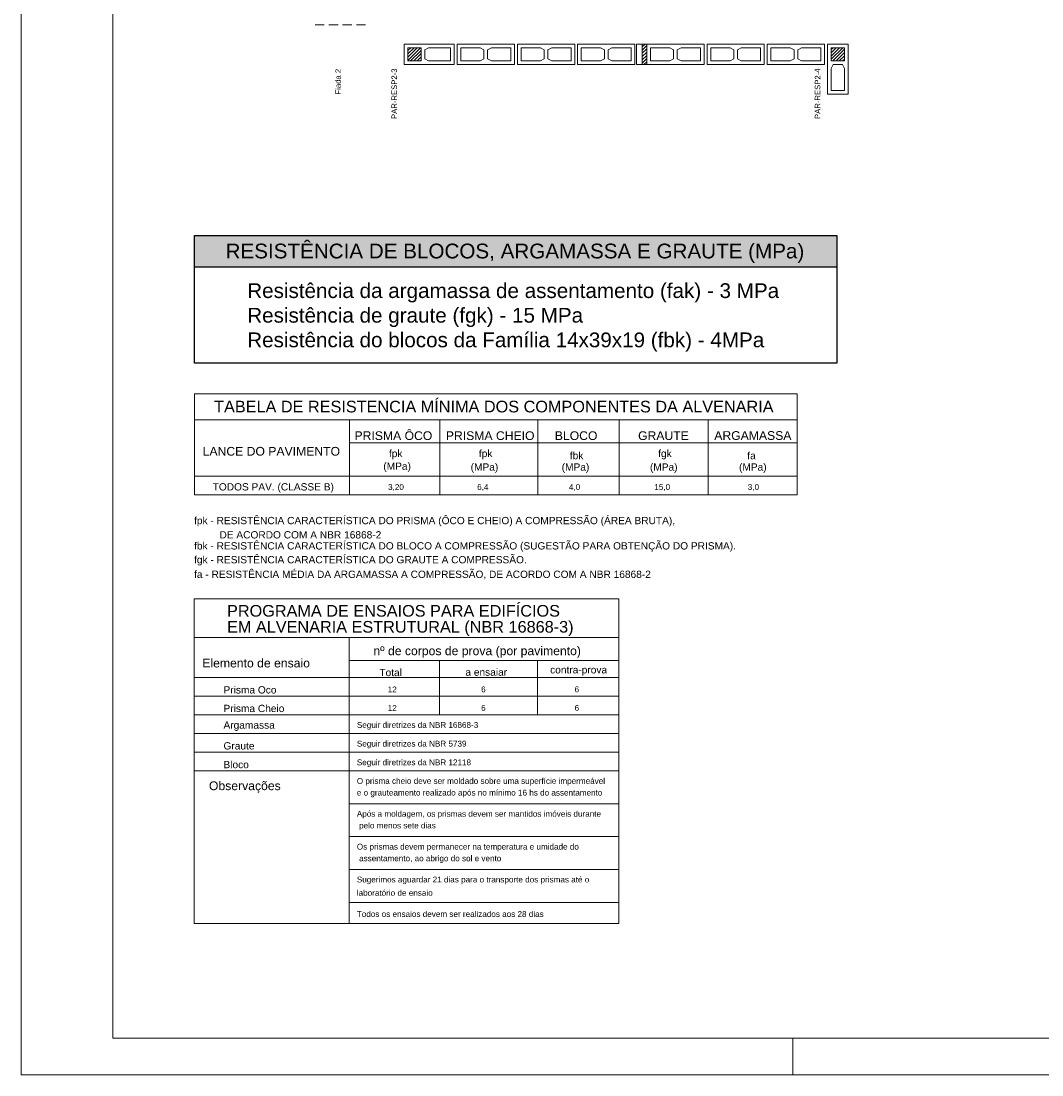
# Model space of a CAD drawing. Header units: millimetres. Extents: x 337 to 624, y -381 to -65.
# Tile 47 of 139: x 442 to 469, y -381 to -352. Entities that reach past the tile are written whole.
import ezdxf

# ---------------------------------------------------------------- set-up
doc = ezdxf.new("R2010")
doc.units = ezdxf.units.MM
doc.header["$MEASUREMENT"] = 0
doc.linetypes.add('Dashed2', pattern=[0.375, 0.25, -0.125])
for name, color, linetype, lineweight in [('DI-Hachuras Tabelas', 251, 'Continuous', 0), ('DI-Tabelas', 7, 'Continuous', 25), ('PA-Ajustes', 8, 'Continuous', 5), ('PA-Graute', 8, 'Continuous', 0), ('PA-Piso', 7, 'Continuous', 20), ('PE-Contrafiamento L', 1, 'Continuous', 13), ('PE-Inteiro', 7, 'Continuous', 5), ('PE-Paredes', 1, 'Continuous', 5), ('PE-Pastilha', 3, 'Continuous', 5), ('PRANCHA 01', 7, 'Continuous', 20)]:
    doc.layers.add(name, color=color, linetype=linetype, lineweight=lineweight)
doc.layers.add('PDF_Geometry', color=7, linetype='Continuous')
doc.layers.add('PDF_Text', color=7, linetype='Continuous')
doc.styles.add('Arial', font='arial.ttf')
doc.styles.add('PDF Arial', font='arial.ttf')
pattern_1 = [(45, (508.52946, -522.06415), (-0.044194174, 0.044194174), [])]

msp = doc.modelspace()

# ---------------------------------------------------------------- hatches: boundary and pattern name
at = {"layer": 'DI-Hachuras Tabelas', "linetype": 'Continuous'}
msp.add_hatch(color=253, dxfattribs=at).paths.add_polyline_path([(446.3722, -358.3168), (463.8546, -358.3168), (463.8546, -359.1847), (446.3722, -359.1847)])
at = {"layer": 'PA-Ajustes', "linetype": 'Continuous'}
h = msp.add_hatch(dxfattribs=at)
h.set_pattern_fill('ANSI31', color=8, scale=0.5, style=0)
h.set_pattern_definition(pattern_1)
h.paths.add_polyline_path([(458.5595, -353.1095), (458.5595, -353.6695), (458.6795, -353.6695), (458.6795, -353.1095)])
at = {"layer": 'PA-Graute', "linetype": 'Continuous'}
h = msp.add_hatch(dxfattribs=at)
h.set_pattern_fill('ANSI31', color=8, scale=0.5, style=0)
h.set_pattern_definition(pattern_1)
h.paths.add_polyline_path([(452.1795, -353.2095), (452.5395, -353.2095), (452.5395, -353.5695), (452.1795, -353.5695)])
h = msp.add_hatch(dxfattribs=at)
h.set_pattern_fill('ANSI31', color=8, scale=0.5, style=0)
h.set_pattern_definition(pattern_1)
h.paths.add_polyline_path([(464.0595, -353.2095), (464.0595, -353.5695), (463.6995, -353.5695), (463.6995, -353.2095)])

# ---------------------------------------------------------------- linework, layer by layer
at = {"layer": 'DI-Hachuras Tabelas'}
msp.add_lwpolyline([(446.3722, -358.3168), (463.8546, -358.3168), (463.8546, -359.1847), (446.3722, -359.1847), (446.3722, -358.3168)], dxfattribs=at)
at = {"layer": 'DI-Tabelas'}
for p, q in [((446.3722, -359.1847), (446.3722, -358.3168)), ((446.3722, -358.3168), (463.8546, -358.3168)), ((446.3722, -359.1847), (446.3722, -358.3168)), ((463.8546, -358.3168), (463.8546, -359.1847)), ((463.8546, -358.3168), (463.8546, -359.1847)), ((463.8546, -359.1847), (446.3722, -359.1847)), ((446.3722, -360.0526), (446.3722, -359.1847)), ((463.8546, -359.1847), (463.8546, -361.7884)), ((446.3722, -360.9205), (446.3722, -360.0526)), ((446.3722, -361.7884), (446.3722, -360.9205)), ((446.3722, -361.7884), (446.3722, -360.9205)), ((447.7832, -361.7884), (446.3722, -361.7884)), ((459.4797, -361.7884), (447.7832, -361.7884)), ((463.8546, -361.7884), (459.4797, -361.7884))]:
    msp.add_line(p, q, dxfattribs=at)
at = {"layer": 'PA-Ajustes', "linetype": 'Continuous'}
msp.add_lwpolyline([(458.5595, -353.1095), (458.5595, -353.6695), (458.6795, -353.6695), (458.6795, -353.1095)], close=True, dxfattribs=at)
at = {"layer": 'PA-Piso', "linetype": 'Dashed2'}
msp.add_line((451.0295, -352.5845), (449.5295, -352.5845), dxfattribs=at)
at = {"layer": 'PDF_Geometry', "color": 7, "lineweight": 20}
for points in [[(462.7775, -365.3763), (446.3706, -365.3763), (446.3706, -362.6247), (462.7775, -362.6247)], [(462.7775, -364.8674), (446.3706, -364.8674)], [(457.9157, -377.0379), (446.3606, -377.0379), (446.3606, -368.2045), (457.9157, -368.2045)]]:
    msp.add_lwpolyline(points, close=True, dxfattribs=at)
for points in [[(462.7775, -363.3372), (446.3706, -363.3372), (460.2897, -363.3372)], [(446.3706, -363.3372), (453.6231, -363.3372)], [(450.5929, -363.3372), (450.5929, -365.3763)], [(453.0472, -364.9109), (453.0472, -363.3372), (453.0472, -365.3763)], [(455.7192, -363.3372), (455.7192, -365.3763)], [(457.9291, -363.3372), (457.9291, -365.3763)], [(460.3533, -363.3372), (460.3533, -365.3763)], [(450.5929, -363.9633), (462.7775, -363.9633)], [(460.2897, -364.8674), (446.3706, -364.8674), (460.2897, -364.8674)], [(453.6231, -364.8674), (446.3706, -364.8674), (462.7775, -364.8674)], [(457.9157, -369.2564), (446.3606, -369.2564), (457.9157, -369.2564)], [(446.3606, -369.2564), (453.6097, -369.2564)], [(450.5795, -377.0379), (450.5795, -369.2564)], [(450.5795, -369.8825), (457.9157, -369.8825)], [(453.0372, -371.3591), (453.0372, -369.8825)], [(455.7091, -371.3591), (455.7091, -369.8825)], [(457.9157, -370.3446), (446.3606, -370.3446), (457.9157, -370.3446)], [(446.3606, -370.8535), (457.9157, -370.8535)], [(446.3606, -371.3591), (457.9157, -371.3591)], [(446.3606, -371.8681), (457.9157, -371.8681)], [(446.3606, -372.377), (457.9157, -372.377)], [(446.3606, -372.886), (457.9157, -372.886)], [(450.5795, -373.78), (457.9157, -373.78)], [(450.5795, -374.674), (457.9157, -374.674)], [(450.5795, -375.568), (457.9157, -375.568)], [(450.5795, -376.462), (457.9157, -376.462)]]:
    msp.add_lwpolyline(points, dxfattribs=at)
at = {"layer": 'PE-Contrafiamento L', "linetype": 'Continuous'}
for p, q in [((452.0795, -353.1095), (453.4395, -353.1095)), ((452.0795, -353.6695), (452.0795, -353.1095)), ((453.4395, -353.1095), (453.4395, -353.6695)), ((463.5995, -354.4695), (463.5995, -353.1095)), ((463.5995, -353.1095), (464.1595, -353.1095)), ((464.1595, -353.1095), (464.1595, -354.4695)), ((453.4395, -353.6695), (452.0795, -353.6695)), ((464.1595, -354.4695), (463.5995, -354.4695))]:
    msp.add_line(p, q, dxfattribs=at)
at = {"layer": 'PE-Contrafiamento L', "linetype": 'Continuous', "lineweight": 5}
for p, q in [((452.1795, -353.2095), (452.5395, -353.2095)), ((452.1795, -353.5695), (452.1795, -353.2095)), ((452.5395, -353.2095), (452.5395, -353.5695)), ((452.6395, -353.2655), (452.7435, -353.2095)), ((452.7435, -353.2095), (453.3395, -353.2095)), ((453.3395, -353.2095), (453.3395, -353.5695)), ((463.6995, -353.5695), (463.6995, -353.2095)), ((463.6995, -353.2095), (464.0595, -353.2095)), ((464.0595, -353.2095), (464.0595, -353.5695)), ((452.6395, -353.5135), (452.6395, -353.2655)), ((452.7435, -353.5695), (452.6395, -353.5135)), ((452.5395, -353.5695), (452.1795, -353.5695)), ((453.3395, -353.5695), (452.7435, -353.5695)), ((464.0595, -353.5695), (463.6995, -353.5695)), ((463.6995, -353.7735), (463.7555, -353.6695)), ((463.6995, -354.3695), (463.6995, -353.7735)), ((463.7555, -353.6695), (464.0035, -353.6695)), ((464.0035, -353.6695), (464.0595, -353.7735)), ((464.0595, -353.7735), (464.0595, -354.3695)), ((464.0595, -354.3695), (463.6995, -354.3695))]:
    msp.add_line(p, q, dxfattribs=at)
at = {"layer": 'PE-Inteiro', "linetype": 'Continuous'}
for p, q in [((453.5195, -353.1095), (455.0795, -353.1095)), ((453.5195, -353.6695), (453.5195, -353.1095)), ((455.0795, -353.1095), (455.0795, -353.6695)), ((455.1595, -353.1095), (456.7195, -353.1095)), ((455.1595, -353.6695), (455.1595, -353.1095)), ((456.7195, -353.1095), (456.7195, -353.6695)), ((456.7995, -353.1095), (458.3595, -353.1095)), ((456.7995, -353.6695), (456.7995, -353.1095)), ((458.3595, -353.1095), (458.3595, -353.6695)), ((458.6795, -353.1095), (460.2395, -353.1095)), ((458.6795, -353.6695), (458.6795, -353.1095)), ((460.2395, -353.1095), (460.2395, -353.6695)), ((460.3195, -353.1095), (461.8795, -353.1095)), ((460.3195, -353.6695), (460.3195, -353.1095)), ((461.8795, -353.1095), (461.8795, -353.6695)), ((461.9595, -353.1095), (463.5195, -353.1095)), ((461.9595, -353.6695), (461.9595, -353.1095)), ((463.5195, -353.1095), (463.5195, -353.6695)), ((455.0795, -353.6695), (453.5195, -353.6695)), ((456.7195, -353.6695), (455.1595, -353.6695)), ((458.3595, -353.6695), (456.7995, -353.6695)), ((460.2395, -353.6695), (458.6795, -353.6695)), ((461.8795, -353.6695), (460.3195, -353.6695)), ((463.5195, -353.6695), (461.9595, -353.6695))]:
    msp.add_line(p, q, dxfattribs=at)
at = {"layer": 'PE-Inteiro', "linetype": 'Continuous', "lineweight": 5}
for p, q in [((453.6195, -353.2095), (454.1455, -353.2095)), ((453.6195, -353.5695), (453.6195, -353.2095)), ((454.1455, -353.2095), (454.2495, -353.2655)), ((454.3495, -353.2655), (454.4535, -353.2095)), ((454.4535, -353.2095), (454.9795, -353.2095)), ((454.9795, -353.2095), (454.9795, -353.5695)), ((455.2595, -353.2095), (455.7855, -353.2095)), ((455.2595, -353.5695), (455.2595, -353.2095)), ((455.7855, -353.2095), (455.8895, -353.2655)), ((455.9895, -353.2655), (456.0935, -353.2095)), ((456.0935, -353.2095), (456.6195, -353.2095)), ((456.6195, -353.2095), (456.6195, -353.5695)), ((456.8995, -353.2095), (457.4255, -353.2095)), ((456.8995, -353.5695), (456.8995, -353.2095)), ((457.4255, -353.2095), (457.5295, -353.2655)), ((457.6295, -353.2655), (457.7335, -353.2095)), ((457.7335, -353.2095), (458.2595, -353.2095)), ((458.2595, -353.2095), (458.2595, -353.5695)), ((458.7795, -353.2095), (459.3055, -353.2095)), ((458.7795, -353.5695), (458.7795, -353.2095)), ((459.3055, -353.2095), (459.4095, -353.2655)), ((459.5095, -353.2655), (459.6135, -353.2095)), ((459.6135, -353.2095), (460.1395, -353.2095)), ((460.1395, -353.2095), (460.1395, -353.5695)), ((460.4195, -353.2095), (460.9455, -353.2095)), ((460.4195, -353.5695), (460.4195, -353.2095)), ((460.9455, -353.2095), (461.0495, -353.2655)), ((461.1495, -353.2655), (461.2535, -353.2095)), ((461.2535, -353.2095), (461.7795, -353.2095)), ((461.7795, -353.2095), (461.7795, -353.5695)), ((462.0595, -353.2095), (462.5855, -353.2095)), ((462.0595, -353.5695), (462.0595, -353.2095)), ((462.5855, -353.2095), (462.6895, -353.2655)), ((462.7895, -353.2655), (462.8935, -353.2095)), ((462.8935, -353.2095), (463.4195, -353.2095)), ((463.4195, -353.2095), (463.4195, -353.5695)), ((454.2495, -353.5135), (454.1455, -353.5695)), ((454.2495, -353.2655), (454.2495, -353.5135)), ((454.3495, -353.5135), (454.3495, -353.2655)), ((454.4535, -353.5695), (454.3495, -353.5135)), ((455.8895, -353.5135), (455.7855, -353.5695)), ((455.8895, -353.2655), (455.8895, -353.5135)), ((455.9895, -353.5135), (455.9895, -353.2655)), ((456.0935, -353.5695), (455.9895, -353.5135)), ((457.5295, -353.5135), (457.4255, -353.5695)), ((457.5295, -353.2655), (457.5295, -353.5135)), ((457.6295, -353.5135), (457.6295, -353.2655)), ((457.7335, -353.5695), (457.6295, -353.5135)), ((459.4095, -353.5135), (459.3055, -353.5695)), ((459.4095, -353.2655), (459.4095, -353.5135)), ((459.5095, -353.5135), (459.5095, -353.2655)), ((459.6135, -353.5695), (459.5095, -353.5135)), ((461.0495, -353.5135), (460.9455, -353.5695)), ((461.0495, -353.2655), (461.0495, -353.5135)), ((461.1495, -353.5135), (461.1495, -353.2655)), ((461.2535, -353.5695), (461.1495, -353.5135)), ((462.6895, -353.5135), (462.5855, -353.5695)), ((462.6895, -353.2655), (462.6895, -353.5135)), ((462.7895, -353.5135), (462.7895, -353.2655)), ((462.8935, -353.5695), (462.7895, -353.5135)), ((454.1455, -353.5695), (453.6195, -353.5695)), ((454.9795, -353.5695), (454.4535, -353.5695)), ((455.7855, -353.5695), (455.2595, -353.5695)), ((456.6195, -353.5695), (456.0935, -353.5695)), ((457.4255, -353.5695), (456.8995, -353.5695)), ((458.2595, -353.5695), (457.7335, -353.5695)), ((459.3055, -353.5695), (458.7795, -353.5695)), ((460.1395, -353.5695), (459.6135, -353.5695)), ((460.9455, -353.5695), (460.4195, -353.5695)), ((461.7795, -353.5695), (461.2535, -353.5695)), ((462.5855, -353.5695), (462.0595, -353.5695)), ((463.4195, -353.5695), (462.8935, -353.5695))]:
    msp.add_line(p, q, dxfattribs=at)
at = {"layer": 'PE-Pastilha', "linetype": 'Continuous'}
for p, q in [((458.3995, -353.1095), (458.5595, -353.1095)), ((458.3995, -353.6695), (458.3995, -353.1095)), ((458.5595, -353.1095), (458.5595, -353.6695)), ((458.5595, -353.6695), (458.3995, -353.6695))]:
    msp.add_line(p, q, dxfattribs=at)
at = {"layer": 'PRANCHA 01'}
for points in [[(441.653, -381.1573), (525.753, -381.1573), (525.753, -321.7573), (441.653, -321.7573), (441.653, -381.1573)], [(462.653, -380.1573), (462.653, -381.1573)]]:
    msp.add_lwpolyline(points, dxfattribs=at)
msp.add_lwpolyline([(444.153, -380.1573), (524.753, -380.1573), (524.753, -322.7573), (444.153, -322.7573)], close=True, dxfattribs=at)

# ---------------------------------------------------------------- texts
at = {"layer": 'DI-Tabelas', "insert": (455.0926, -359.0628), "char_height": 0.401801, "width": 16.728339, "attachment_point": 8, "line_spacing_factor": 0.6, "style": 'Arial'}
msp.add_mtext('RESISTÊNCIA DE BLOCOS, ARGAMASSA E GRAUTE (MPa)', dxfattribs=at)
at = {"layer": 'DI-Tabelas', "insert": (447.8079, -361.4805), "char_height": 0.401801, "width": 14.600816, "attachment_point": 7, "style": 'Arial'}
msp.add_mtext('Resistência da argamassa de assentamento (fak) - 3 MPa\\PResistência de graute (fgk) - 15 MPa\\PResistência do blocos da Família 14x39x19 (fbk) - 4MPa', dxfattribs=at)
at = {"layer": 'PDF_Text', "attachment_point": 7, "style": 'PDF Arial'}
for s, insert, char_height in [('TABELA DE RESISTENCIA MÍNIMA DOS COMPONENTES DA ALVENARIA ', (446.906, -363.1359), 0.316367), ('PRISMA ÔCO    PRISMA CHEIO      BLOCO            GRAUTE', (450.7268, -363.8866), 0.237274), ('ARGAMASSA', (460.5174, -363.8832), 0.23727), ('LANCE DO PAVIMENTO', (446.595, -364.3118), 0.237274), ('fpk', (451.6643, -364.4078), 0.19773), ('fpk', (454.112, -364.4078), 0.19773), ('fbk', (456.5864, -364.4078), 0.19773), ('fgk', (458.9905, -364.4078), 0.19773), ('fa', (461.4147, -364.4078), 0.19773), ('(MPa)', (451.5103, -364.7527), 0.19773), ('(MPa)', (453.8876, -364.7761), 0.19773), ('(MPa)', (456.3654, -364.7761), 0.19773), ('(MPa)', (458.7662, -364.7761), 0.19773), ('(MPa)', (461.1904, -364.7761), 0.19773), ('TODOS PAV. (CLASSE B)', (446.8664, -365.3152), 0.19773), ('3,20', (451.6409, -365.2705), 0.15818), ('6,4', (454.0651, -365.2705), 0.15818), ('4,0', (456.563, -365.2704), 0.15818), ('15,0', (458.8867, -365.2705), 0.15818), ('3,0', (461.4281, -365.2704), 0.15818), ('fpk - RESISTÊNCIA CARACTERÍSTICA DO PRISMA (ÔCO E CHEIO) A COMPRESSÃO (ÁREA BRUTA),', (446.3606, -366.2326), 0.19773), ('DE ACORDO COM A NBR 16868-2', (447.0517, -366.5641), 0.19773), ('fbk - RESISTÊNCIA CARACTERÍSTICA DO BLOCO A COMPRESSÃO (SUGESTÃO PARA OBTENÇÃO DO PRISMA).', (446.3606, -366.9224), 0.19773), ('fgk - RESISTÊNCIA CARACTERÍSTICA DO GRAUTE A COMPRESSÃO.', (446.3606, -367.2974), 0.19773), ('fa - RESISTÊNCIA MÉDIA DA ARGAMASSA A COMPRESSÃO, DE ACORDO COM A NBR 16868-2 ', (446.3606, -367.6724), 0.19773), ('PROGRAMA DE ENSAIOS PARA EDIFÍCIOS', (447.258, -368.6931), 0.316367), ('EM ALVENARIA ESTRUTURAL (NBR 16868-3)', (447.258, -369.2188), 0.316367), ('nº de corpos de prova (por pavimento)', (451.2404, -369.8091), 0.237274), ('Elemento de ensaio', (446.585, -370.0736), 0.237274), ('Total', (451.4032, -370.3102), 0.19773), ('a ensaiar', (453.7437, -370.3002), 0.19773), ('contra-prova', (456.0507, -370.2935), 0.19773), ('Prisma Oco', (447.1609, -370.7823), 0.19773), ('12', (451.6309, -370.7477), 0.15818), ('6', (454.1723, -370.7477), 0.1582), ('6', (456.717, -370.7477), 0.1582), ('Prisma Cheio', (447.1609, -371.2879), 0.19773), ('12', (451.6309, -371.2533), 0.15818), ('6', (454.1723, -371.2533), 0.1582), ('6', (456.7171, -371.2533), 0.1582), ('Argamassa', (447.1609, -371.7969), 0.19773), ('Seguir diretrizes da NBR 16868-3 ', (450.7905, -371.7622), 0.158182), ('Graute', (447.1609, -372.3058), 0.19773), ('Seguir diretrizes da NBR 5739', (450.7905, -372.2712), 0.158182), ('Bloco', (447.1609, -372.8148), 0.19773), ('Seguir diretrizes da NBR 12118', (450.7905, -372.7801), 0.158182), ('Observações', (446.7658, -373.4822), 0.237274), ('O prisma cheio deve ser moldado sobre uma superfície impermeável', (450.7905, -373.2857), 0.158182), ('e o grauteamento realizado após no mínimo 16 hs do assentamento', (450.7905, -373.6038), 0.158182), ('Após a moldagem, os prismas devem ser mantidos imóveis durante', (450.7905, -374.1797), 0.158182), ('pelo menos sete dias', (450.8519, -374.4978), 0.158182), ('Os prismas devem permanecer na temperatura e umidade do', (450.7905, -375.0737), 0.158182), ('assentamento, ao abrigo do sol e vento', (450.8519, -375.3918), 0.158182), ('Sugerimos aguardar 21 dias para o transporte dos prismas até o', (450.7905, -375.9677), 0.158182), ('laboratório de ensaio', (450.7905, -376.2858), 0.158182), ('Todos os ensaios devem ser realizados aos 28 dias', (450.7905, -376.8618), 0.158182)]:
    msp.add_mtext(s, dxfattribs=dict(at, insert=insert, char_height=char_height))
at = {"layer": 'PE-Paredes', "char_height": 0.15, "rotation": 90.00021, "line_spacing_factor": 0.9, "style": 'Arial'}
for s, insert, width, attachment_point in [('Fiada 2', (450.2795, -354.1342), 1.437561, 5), ('PAR-RESP2-3', (451.885, -353.7745), 2.788704, 9), ('PAR-RESP2-4', (463.405, -353.7745), 2.788704, 9)]:
    msp.add_mtext(s, dxfattribs=dict(at, insert=insert, width=width, attachment_point=attachment_point))

doc.saveas('drawing.dxf')
